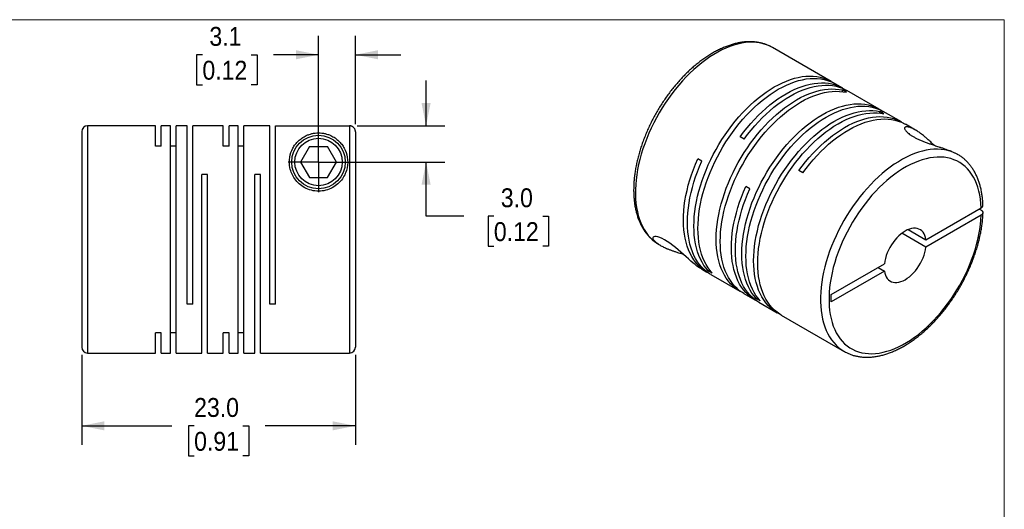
# Model space of a CAD drawing. Header units: millimetres. Extents: x 0 to 140, y 0 to 108.
# Tile 3 of 3: x 57 to 140, y 67 to 108. Entities that reach past the tile are written whole.
import ezdxf

# ---------------------------------------------------------------- set-up
doc = ezdxf.new("R2010")
doc.units = ezdxf.units.MM
doc.header["$LTSCALE"] = 0.5
doc.linetypes.add('SLD-Solid', pattern=[0])
doc.layers.add('SLD-0', color=7, linetype='SLD-Solid', lineweight=25)
doc.styles.add('SLDTEXTSTYLE0', font='GOTHIC.TTF', dxfattribs={"width": 0.913})
doc.dimstyles.new('SLDDIMSTYLE1', dxfattribs={"dimtxt": 1.5875, "dimasz": 1.905, "dimexe": 0, "dimexo": 0.0625, "dimgap": 0.396875, "dimtad": 0, "dimtih": 1, "dimtoh": 1, "dimdec": 1, "dimrnd": 1e-09, "dimzin": 12, "dimdsep": 46, "dimtxsty": 'SLDTEXTSTYLE0', "dimsah": 1, "dimcen": 0.09, "dimadec": 0, "dimazin": 3, "dimtfac": 1, "dimtdec": 1, "dimtmove": 0, "dimatfit": 0, "dimfxl": 0, "dimfrac": 2, "dimtolj": 1, "dimtzin": 12, "dimarcsym": 0})
doc.dimstyles.new('SLDDIMSTYLE2', dxfattribs={"dimtxt": 1.5875, "dimasz": 1.905, "dimexe": 0, "dimexo": 0.0625, "dimgap": 0.396875, "dimtad": 0, "dimtih": 1, "dimtoh": 1, "dimdec": 1, "dimrnd": 1e-09, "dimzin": 4, "dimdsep": 46, "dimtxsty": 'SLDTEXTSTYLE0', "dimsah": 1, "dimcen": 0.09, "dimadec": 0, "dimazin": 1, "dimtfac": 1, "dimtdec": 1, "dimtmove": 0, "dimatfit": 0, "dimfxl": 0, "dimfrac": 2, "dimtolj": 1, "dimtzin": 12, "dimarcsym": 0})
doc.dimstyles.new('SLDDIMSTYLE5', dxfattribs={"dimtxt": 1.5875, "dimasz": 1.905, "dimexe": 0, "dimexo": 0.0625, "dimgap": 0.396875, "dimtad": 0, "dimtih": 1, "dimtoh": 1, "dimdec": 1, "dimrnd": 1e-09, "dimzin": 4, "dimdsep": 46, "dimtxsty": 'SLDTEXTSTYLE0', "dimsah": 1, "dimcen": 0.09, "dimadec": 0, "dimazin": 1, "dimtfac": 1, "dimtdec": 1, "dimtofl": 0, "dimtmove": 0, "dimatfit": 3, "dimfxl": 0, "dimfrac": 2, "dimtolj": 1, "dimtzin": 12, "dimarcsym": 0})

# ---------------------------------------------------------------- blocks, each defined once
blk = doc.blocks.new('Block2')
at = {"color": 7, "linetype": 'SLD-Solid', "lineweight": 18}
for p, q in [((139.701, 107.951), (0.001, 107.951)), ((139.701, 0.001), (139.701, 107.951))]:
    blk.add_line(p, q, dxfattribs=at)
blk = doc.blocks.new('_D_6')
at = {"layer": 'SLD-0'}
for p, q in [((91.119, 99.038), (91.119, 102.848)), ((85.318, 99.038), (92.706, 99.038)), ((82.718, 95.995), (92.706, 95.995)), ((91.119, 91.446), (91.119, 95.995)), ((94.294, 91.446), (91.119, 91.446)), ((96.813, 91.434), (96.329, 91.434)), ((96.329, 91.434), (96.329, 88.914)), ((100.918, 91.434), (101.402, 91.434)), ((101.402, 91.434), (101.402, 88.914)), ((96.329, 88.914), (96.813, 88.914)), ((101.402, 88.914), (100.918, 88.914))]:
    blk.add_line(p, q, dxfattribs=at)
for points in [[(91.119, 99.038), (91.5, 100.943), (90.738, 100.943)], [(91.119, 95.995), (90.738, 94.09), (91.5, 94.09)]]:
    blk.add_solid(points, dxfattribs=at)
at = {"layer": 'SLD-0', "char_height": 1.5875, "attachment_point": 1, "style": 'SLDTEXTSTYLE0'}
for s, insert in [('3.0', (97.399, 93.784)), ('0.12', (96.813, 90.941))]:
    blk.add_mtext(s, dxfattribs=dict(at, insert=insert))
blk = doc.blocks.new('_D_7')
at = {"layer": 'SLD-0'}
for p, q in [((82.083, 96.63), (82.083, 106.592)), ((85.183, 99.172), (85.183, 106.592)), ((72.326, 104.993), (71.843, 104.993)), ((71.843, 104.993), (71.843, 102.472)), ((76.432, 104.993), (76.916, 104.993)), ((76.916, 104.993), (76.916, 102.472)), ((82.083, 105.005), (78.308, 105.005)), ((85.183, 105.005), (88.993, 105.005)), ((71.843, 102.472), (72.326, 102.472)), ((76.916, 102.472), (76.432, 102.472))]:
    blk.add_line(p, q, dxfattribs=at)
for points in [[(82.083, 105.005), (80.178, 105.386), (80.178, 104.624)], [(85.183, 105.005), (87.088, 104.624), (87.088, 105.386)]]:
    blk.add_solid(points, dxfattribs=at)
at = {"layer": 'SLD-0', "char_height": 1.5875, "attachment_point": 1, "style": 'SLDTEXTSTYLE0'}
for s, insert in [('3.1', (72.913, 107.343)), ('0.12', (72.326, 104.5))]:
    blk.add_mtext(s, dxfattribs=dict(at, insert=insert))
blk = doc.blocks.new('_D_8')
at = {"layer": 'SLD-0'}
for p, q in [((62.183, 79.81), (62.183, 72.243)), ((85.183, 79.81), (85.183, 72.243)), ((62.183, 73.831), (69.754, 73.831)), ((71.63, 73.818), (71.146, 73.818)), ((71.146, 73.818), (71.146, 71.298)), ((75.735, 73.818), (76.219, 73.818)), ((76.219, 73.818), (76.219, 71.298)), ((85.183, 73.831), (77.611, 73.831)), ((71.146, 71.298), (71.63, 71.298)), ((76.219, 71.298), (75.735, 71.298))]:
    blk.add_line(p, q, dxfattribs=at)
for points in [[(62.183, 73.831), (64.088, 73.45), (64.088, 74.212)], [(85.183, 73.831), (83.278, 74.212), (83.278, 73.45)]]:
    blk.add_solid(points, dxfattribs=at)
at = {"layer": 'SLD-0', "char_height": 1.5875, "attachment_point": 1, "style": 'SLDTEXTSTYLE0'}
for s, insert in [('23.0', (71.63, 76.169)), ('0.91', (71.63, 73.326))]:
    blk.add_mtext(s, dxfattribs=dict(at, insert=insert))
blk = doc.blocks.new('SW_CENTERMARKSYMBOL_3')
at = {"layer": 'SLD-0', "color": 0}
for q in [(0, 2.54), (-2.54, 0), (0, -2.54), (2.54, 0)]:
    blk.add_line((0, 0), q, dxfattribs=at)

msp = doc.modelspace()

# ---------------------------------------------------------------- linework, layer by layer
for p, q in [((125.149, 102.77), (120.235, 105.608)), ((126.139, 102.199), (125.488, 102.575)), ((126.441, 101.85), (126.102, 102.046)), ((126.102, 101.91), (126.102, 102.046)), ((129.179, 100.444), (126.478, 102.003)), ((129.588, 100.034), (129.249, 100.23)), ((129.249, 100.093), (129.249, 100.23)), ((131.053, 99.362), (129.519, 100.248)), ((62.183, 98.545), (62.183, 80.445)), ((68.383, 99.045), (62.683, 99.045)), ((62.683, 99.045), (62.683, 79.945)), ((68.383, 97.337), (68.383, 99.045)), ((69.633, 99.045), (68.863, 99.045)), ((68.863, 97.337), (68.863, 99.045)), ((69.633, 79.945), (69.633, 99.045)), ((71.033, 99.045), (70.113, 99.045)), ((70.113, 79.945), (70.113, 99.045)), ((71.033, 84.045), (71.033, 99.045)), ((74.083, 99.045), (71.513, 99.045)), ((71.513, 84.045), (71.513, 99.045)), ((74.083, 97.337), (74.083, 99.045)), ((75.333, 99.045), (74.563, 99.045)), ((74.563, 97.337), (74.563, 99.045)), ((75.333, 79.945), (75.333, 99.045)), ((77.983, 99.045), (75.813, 99.045)), ((75.813, 79.945), (75.813, 99.045)), ((77.983, 84.045), (77.983, 99.045)), ((78.463, 84.045), (78.463, 99.038)), ((78.463, 99.038), (84.683, 99.038)), ((84.683, 99.038), (84.683, 79.945)), ((85.183, 98.537), (85.183, 80.445)), ((132.231, 98.682), (131.393, 99.166)), ((117.85, 97.911), (117.511, 98.107)), ((68.863, 97.337), (68.383, 97.337)), ((70.113, 97.337), (69.633, 97.337)), ((74.563, 97.337), (74.083, 97.337)), ((75.813, 97.337), (75.333, 97.337)), ((81.332, 97.295), (80.582, 95.995)), ((81.332, 97.295), (82.833, 97.295)), ((83.584, 95.995), (82.833, 97.295)), ((80.582, 95.995), (81.332, 94.695)), ((82.833, 94.695), (83.584, 95.995)), ((114.285, 96.063), (113.945, 96.259)), ((135.791, 96.627), (135.675, 96.694)), ((135.791, 96.627), (135.771, 96.638)), ((122.764, 95.074), (122.425, 95.27)), ((72.763, 94.945), (72.283, 94.945)), ((72.283, 79.945), (72.283, 94.945)), ((72.763, 79.945), (72.763, 94.945)), ((77.213, 94.945), (76.733, 94.945)), ((76.733, 79.945), (76.733, 94.945)), ((77.213, 79.945), (77.213, 94.945)), ((81.332, 94.695), (82.833, 94.695)), ((118.315, 93.736), (117.976, 93.932)), ((133.118, 89.467), (137.764, 92.149)), ((137.764, 91.945), (137.587, 92.047)), ((137.764, 91.537), (133.118, 88.855)), ((131.635, 90.323), (133.118, 89.467)), ((133.118, 88.855), (131.104, 90.017)), ((110.676, 89.071), (110.685, 89.066)), ((110.685, 89.066), (110.802, 88.999)), ((114.247, 87.01), (114.716, 86.739)), ((114.829, 86.848), (114.947, 86.917)), ((125.147, 84.866), (129.622, 87.449)), ((129.092, 87.143), (129.622, 86.837)), ((115.168, 86.652), (114.829, 86.848)), ((115.055, 86.543), (117.474, 85.147)), ((129.622, 86.837), (125.147, 84.254)), ((117.813, 84.951), (118.746, 84.412)), ((118.86, 84.522), (118.978, 84.59)), ((119.199, 84.326), (118.86, 84.522)), ((125.147, 84.254), (125.147, 84.866)), ((71.513, 84.045), (71.033, 84.045)), ((78.463, 84.045), (77.983, 84.045)), ((119.086, 84.217), (120.62, 83.331)), ((120.96, 83.135), (126.242, 80.085)), ((68.863, 81.653), (68.383, 81.653)), ((68.383, 79.945), (68.383, 81.653)), ((68.863, 79.945), (68.863, 81.653)), ((70.113, 81.653), (69.633, 81.653)), ((74.563, 81.653), (74.083, 81.653)), ((74.083, 79.945), (74.083, 81.653)), ((74.563, 79.945), (74.563, 81.653)), ((75.813, 81.653), (75.333, 81.653)), ((62.683, 79.945), (68.383, 79.945)), ((68.863, 79.945), (69.633, 79.945)), ((70.113, 79.945), (72.283, 79.945)), ((72.763, 79.945), (74.083, 79.945)), ((74.563, 79.945), (75.333, 79.945)), ((75.813, 79.945), (76.733, 79.945)), ((77.213, 79.945), (84.683, 79.945)), ((126.242, 80.085), (126.261, 80.075))]:
    msp.add_line(p, q)
at = {"flags": 128}
for points in [[(120.235, 105.608), (120.218, 105.617), (119.97, 105.744), (119.711, 105.85), (119.441, 105.934), (119.161, 105.996), (118.872, 106.036), (118.574, 106.054), (118.267, 106.05), (117.954, 106.023), (117.635, 105.975), (117.31, 105.904), (116.98, 105.812), (116.646, 105.698), (116.309, 105.563), (115.97, 105.407), (115.63, 105.231), (115.29, 105.034), (114.949, 104.818), (114.611, 104.582), (114.274, 104.329), (113.94, 104.057), (113.61, 103.769), (113.285, 103.464), (112.966, 103.143), (112.652, 102.808), (112.346, 102.459), (112.048, 102.097), (111.759, 101.722), (111.479, 101.337), (111.209, 100.941), (110.949, 100.536), (110.702, 100.123), (110.466, 99.703), (110.243, 99.277), (110.034, 98.846), (109.838, 98.411), (109.656, 97.974), (109.49, 97.534), (109.338, 97.095), (109.202, 96.655), (109.082, 96.218), (108.978, 95.784), (108.891, 95.353), (108.821, 94.927), (108.767, 94.508), (108.73, 94.096), (108.711, 93.692), (108.708, 93.297), (108.723, 92.913), (108.755, 92.54), (108.804, 92.179), (108.87, 91.831), (108.952, 91.497), (109.052, 91.178), (109.167, 90.875), (109.299, 90.588), (109.446, 90.318), (109.609, 90.066), (109.786, 89.833), (109.978, 89.619), (110.184, 89.424), (110.403, 89.25), (110.635, 89.096), (110.676, 89.071)], [(114.829, 86.848), (114.641, 87.07), (114.468, 87.31), (114.31, 87.569), (114.167, 87.846), (114.04, 88.14), (113.93, 88.45), (113.836, 88.775), (113.759, 89.115), (113.699, 89.47), (113.656, 89.837), (113.63, 90.215), (113.621, 90.605), (113.63, 91.005), (113.656, 91.414), (113.7, 91.831), (113.76, 92.255), (113.838, 92.684), (113.932, 93.118), (114.043, 93.556), (114.17, 93.996), (114.313, 94.437), (114.471, 94.879), (114.645, 95.319), (114.833, 95.758), (115.036, 96.193), (115.252, 96.624), (115.481, 97.049), (115.723, 97.468), (115.977, 97.879), (116.242, 98.282), (116.518, 98.675), (116.803, 99.057), (117.098, 99.427), (117.401, 99.785), (117.712, 100.129), (118.03, 100.459), (118.353, 100.774), (118.682, 101.072), (119.015, 101.354), (119.352, 101.618), (119.691, 101.863), (120.032, 102.09), (120.374, 102.298), (120.716, 102.485), (121.057, 102.652), (121.397, 102.798), (121.733, 102.923), (122.066, 103.026), (122.395, 103.107), (122.719, 103.166), (123.037, 103.203), (123.347, 103.218), (123.651, 103.21), (123.945, 103.18), (124.231, 103.127), (124.507, 103.053), (124.772, 102.956), (125.026, 102.838), (125.268, 102.699), (125.316, 102.667)], [(115.168, 86.652), (114.98, 86.874), (114.807, 87.114), (114.649, 87.373), (114.506, 87.65), (114.38, 87.944), (114.269, 88.254), (114.175, 88.579), (114.098, 88.92), (114.038, 89.274), (113.995, 89.641), (113.969, 90.02), (113.961, 90.409), (113.97, 90.809), (113.996, 91.218), (114.039, 91.635), (114.1, 92.059), (114.177, 92.488), (114.271, 92.922), (114.382, 93.36), (114.509, 93.8), (114.652, 94.241), (114.811, 94.683), (114.984, 95.123), (115.172, 95.562), (115.375, 95.997), (115.591, 96.428), (115.821, 96.853), (116.062, 97.272), (116.316, 97.683), (116.581, 98.086), (116.857, 98.479), (117.143, 98.861), (117.438, 99.231), (117.741, 99.589), (118.052, 99.933), (118.369, 100.263), (118.693, 100.578), (119.022, 100.876), (119.355, 101.158), (119.691, 101.422), (120.031, 101.668), (120.372, 101.894), (120.714, 102.102), (121.056, 102.289), (121.397, 102.456), (121.736, 102.602), (122.073, 102.727), (122.406, 102.83), (122.735, 102.911), (123.058, 102.97), (123.376, 103.007), (123.687, 103.022), (123.99, 103.014), (124.285, 102.984), (124.57, 102.931), (124.846, 102.857), (125.111, 102.76), (125.365, 102.642), (125.488, 102.575)], [(117.511, 98.107), (117.796, 98.489), (118.091, 98.859), (118.394, 99.217), (118.705, 99.561), (119.023, 99.891), (119.347, 100.205), (119.676, 100.504), (120.009, 100.785), (120.345, 101.049), (120.685, 101.294), (121.026, 101.521), (121.368, 101.728), (121.71, 101.915), (122.051, 102.082), (122.39, 102.228), (122.727, 102.352), (123.06, 102.455), (123.389, 102.536), (123.712, 102.595), (124.03, 102.632), (124.34, 102.646), (124.644, 102.638), (124.938, 102.608), (125.224, 102.555), (125.499, 102.48), (125.764, 102.384), (126.018, 102.265), (126.26, 102.126), (126.306, 102.096)], [(117.646, 85.054), (117.594, 85.081), (117.353, 85.221), (117.123, 85.381), (116.907, 85.563), (116.705, 85.764), (116.517, 85.986), (116.343, 86.226), (116.185, 86.485), (116.042, 86.761), (115.915, 87.055), (115.805, 87.365), (115.711, 87.69), (115.633, 88.03), (115.573, 88.384), (115.53, 88.751), (115.504, 89.13), (115.495, 89.52), (115.504, 89.919), (115.53, 90.328), (115.573, 90.745), (115.633, 91.169), (115.711, 91.598), (115.805, 92.032), (115.915, 92.47), (116.042, 92.91), (116.185, 93.351), (116.343, 93.792), (116.517, 94.233), (116.705, 94.671), (116.907, 95.107), (117.123, 95.537), (117.353, 95.963), (117.594, 96.382), (117.848, 96.793), (118.113, 97.196), (118.389, 97.589), (118.674, 97.971), (118.969, 98.342), (119.272, 98.7), (119.583, 99.044), (119.9, 99.374), (120.224, 99.689), (120.553, 99.987), (120.886, 100.269), (121.222, 100.533), (121.562, 100.779), (121.903, 101.006), (122.245, 101.214), (122.587, 101.402), (122.928, 101.569), (123.267, 101.715), (123.604, 101.84), (123.937, 101.943), (124.266, 102.024), (124.589, 102.084), (124.907, 102.121), (125.218, 102.136), (125.521, 102.128), (125.816, 102.098), (126.102, 102.046)], [(117.813, 84.951), (117.692, 85.025), (117.463, 85.186), (117.247, 85.367), (117.044, 85.569), (116.856, 85.79), (116.683, 86.03), (116.524, 86.289), (116.382, 86.565), (116.255, 86.859), (116.144, 87.169), (116.05, 87.494), (115.973, 87.834), (115.913, 88.188), (115.869, 88.555), (115.843, 88.934), (115.835, 89.324), (115.843, 89.724), (115.869, 90.132), (115.913, 90.549), (115.973, 90.973), (116.05, 91.402), (116.144, 91.836), (116.255, 92.274), (116.382, 92.714), (116.524, 93.155), (116.683, 93.596), (116.856, 94.037), (117.044, 94.475), (117.247, 94.911), (117.463, 95.342), (117.692, 95.767), (117.934, 96.186), (118.187, 96.597), (118.452, 97), (118.728, 97.393), (119.014, 97.775), (119.308, 98.146), (119.611, 98.504), (119.922, 98.848), (120.24, 99.178), (120.563, 99.493), (120.892, 99.791), (121.225, 100.073), (121.562, 100.337), (121.901, 100.583), (122.242, 100.81), (122.584, 101.018), (122.926, 101.206), (123.267, 101.373), (123.606, 101.519), (123.943, 101.644), (124.276, 101.747), (124.605, 101.829), (124.929, 101.888), (125.247, 101.925), (125.557, 101.94), (125.861, 101.932), (126.156, 101.902), (126.441, 101.85)], [(117.85, 97.911), (118.136, 98.293), (118.431, 98.663), (118.734, 99.021), (119.045, 99.365), (119.362, 99.695), (119.686, 100.009), (120.015, 100.308), (120.348, 100.589), (120.685, 100.853), (121.024, 101.098), (121.365, 101.325), (121.707, 101.532), (122.049, 101.719), (122.39, 101.886), (122.729, 102.032), (123.066, 102.156), (123.399, 102.259), (123.728, 102.34), (124.052, 102.399), (124.369, 102.436), (124.68, 102.45), (124.983, 102.442), (125.278, 102.412), (125.563, 102.359), (125.839, 102.284), (126.104, 102.188), (126.357, 102.069), (126.478, 102.003)], [(118.86, 84.522), (118.672, 84.743), (118.498, 84.983), (118.34, 85.242), (118.198, 85.519), (118.071, 85.813), (117.96, 86.123), (117.867, 86.448), (117.789, 86.789), (117.729, 87.143), (117.686, 87.51), (117.66, 87.889), (117.652, 88.279), (117.661, 88.679), (117.687, 89.087), (117.73, 89.504), (117.791, 89.928), (117.868, 90.357), (117.962, 90.791), (118.073, 91.229), (118.2, 91.669), (118.343, 92.11), (118.502, 92.552), (118.675, 92.992), (118.864, 93.431), (119.066, 93.866), (119.282, 94.297), (119.512, 94.722), (119.754, 95.141), (120.007, 95.552), (120.273, 95.955), (120.548, 96.348), (120.834, 96.73), (121.129, 97.1), (121.432, 97.458), (121.743, 97.803), (122.06, 98.132), (122.384, 98.447), (122.713, 98.745), (123.046, 99.027), (123.383, 99.291), (123.722, 99.537), (124.063, 99.764), (124.405, 99.971), (124.747, 100.158), (125.088, 100.325), (125.427, 100.471), (125.764, 100.596), (126.097, 100.699), (126.426, 100.78), (126.749, 100.839), (127.067, 100.876), (127.378, 100.891), (127.681, 100.883), (127.976, 100.853), (128.261, 100.8), (128.537, 100.726), (128.802, 100.629), (129.056, 100.511), (129.298, 100.372), (129.346, 100.341)], [(119.199, 84.326), (119.011, 84.547), (118.838, 84.788), (118.68, 85.046), (118.537, 85.323), (118.41, 85.617), (118.3, 85.927), (118.206, 86.252), (118.129, 86.593), (118.069, 86.947), (118.026, 87.314), (118, 87.693), (117.991, 88.083), (118, 88.483), (118.026, 88.892), (118.07, 89.308), (118.13, 89.732), (118.208, 90.161), (118.302, 90.595), (118.413, 91.033), (118.54, 91.473), (118.683, 91.914), (118.841, 92.356), (119.015, 92.796), (119.203, 93.235), (119.405, 93.67), (119.622, 94.101), (119.851, 94.526), (120.093, 94.945), (120.347, 95.356), (120.612, 95.759), (120.888, 96.152), (121.173, 96.534), (121.468, 96.904), (121.771, 97.262), (122.082, 97.607), (122.4, 97.936), (122.723, 98.251), (123.052, 98.549), (123.385, 98.831), (123.722, 99.095), (124.061, 99.341), (124.402, 99.568), (124.744, 99.775), (125.086, 99.962), (125.427, 100.129), (125.766, 100.275), (126.103, 100.4), (126.436, 100.503), (126.765, 100.584), (127.089, 100.643), (127.406, 100.68), (127.717, 100.695), (128.02, 100.687), (128.315, 100.657), (128.601, 100.605), (128.877, 100.53), (129.142, 100.434), (129.396, 100.315), (129.519, 100.248)], [(120.793, 83.238), (120.741, 83.264), (120.499, 83.404), (120.27, 83.565), (120.054, 83.746), (119.852, 83.948), (119.663, 84.169), (119.49, 84.409), (119.332, 84.668), (119.189, 84.945), (119.062, 85.238), (118.951, 85.548), (118.857, 85.874), (118.78, 86.214), (118.72, 86.568), (118.677, 86.934), (118.651, 87.313), (118.642, 87.703), (118.651, 88.103), (118.677, 88.512), (118.72, 88.928), (118.78, 89.352), (118.857, 89.781), (118.951, 90.215), (119.062, 90.653), (119.189, 91.093), (119.332, 91.534), (119.49, 91.976), (119.663, 92.416), (119.852, 92.855), (120.054, 93.29), (120.27, 93.721), (120.499, 94.146), (120.741, 94.565), (120.995, 94.977), (121.26, 95.379), (121.535, 95.772), (121.821, 96.155), (122.116, 96.525), (122.419, 96.883), (122.729, 97.228), (123.047, 97.558), (123.371, 97.872), (123.699, 98.171), (124.032, 98.453), (124.369, 98.717), (124.708, 98.963), (125.049, 99.19), (125.391, 99.397), (125.733, 99.585), (126.074, 99.752), (126.414, 99.898), (126.75, 100.023), (127.083, 100.127), (127.412, 100.208), (127.736, 100.267), (128.054, 100.304), (128.365, 100.319), (128.668, 100.312), (128.963, 100.282), (129.249, 100.23)], [(120.96, 83.135), (120.839, 83.208), (120.609, 83.369), (120.393, 83.55), (120.191, 83.752), (120.003, 83.973), (119.829, 84.213), (119.671, 84.472), (119.528, 84.749), (119.401, 85.042), (119.291, 85.352), (119.197, 85.678), (119.119, 86.018), (119.059, 86.372), (119.016, 86.739), (118.99, 87.117), (118.981, 87.507), (118.99, 87.907), (119.016, 88.316), (119.059, 88.733), (119.119, 89.156), (119.197, 89.585), (119.291, 90.02), (119.401, 90.457), (119.528, 90.897), (119.671, 91.338), (119.829, 91.78), (120.003, 92.22), (120.191, 92.659), (120.393, 93.094), (120.609, 93.525), (120.839, 93.95), (121.08, 94.369), (121.334, 94.781), (121.599, 95.183), (121.875, 95.576), (122.16, 95.959), (122.455, 96.329), (122.758, 96.687), (123.069, 97.032), (123.386, 97.362), (123.71, 97.676), (124.039, 97.975), (124.372, 98.257), (124.709, 98.521), (125.048, 98.767), (125.389, 98.994), (125.731, 99.201), (126.073, 99.389), (126.414, 99.556), (126.753, 99.702), (127.09, 99.827), (127.423, 99.931), (127.752, 100.012), (128.075, 100.071), (128.393, 100.109), (128.704, 100.123), (129.007, 100.116), (129.302, 100.086), (129.588, 100.034)], [(122.425, 95.27), (122.711, 95.652), (123.006, 96.022), (123.309, 96.38), (123.62, 96.724), (123.937, 97.054), (124.261, 97.368), (124.59, 97.667), (124.923, 97.948), (125.26, 98.212), (125.599, 98.457), (125.94, 98.684), (126.282, 98.891), (126.624, 99.078), (126.965, 99.245), (127.304, 99.391), (127.641, 99.515), (127.974, 99.618), (128.303, 99.699), (128.627, 99.758), (128.944, 99.795), (129.255, 99.809), (129.558, 99.801), (129.853, 99.771), (130.138, 99.718), (130.414, 99.643), (130.679, 99.547), (130.932, 99.428), (131.174, 99.289), (131.22, 99.259)], [(122.764, 95.074), (123.052, 95.458), (123.348, 95.83), (123.653, 96.19), (123.966, 96.535), (124.285, 96.867), (124.611, 97.182), (124.942, 97.481), (125.277, 97.764), (125.616, 98.028), (125.957, 98.274), (126.3, 98.501), (126.644, 98.708), (126.987, 98.895), (127.33, 99.061), (127.671, 99.206), (128.009, 99.329), (128.344, 99.43), (128.674, 99.51), (128.998, 99.567), (129.317, 99.601), (129.629, 99.613), (129.932, 99.603), (130.228, 99.57), (130.513, 99.514), (130.789, 99.436), (131.054, 99.336), (131.308, 99.213), (131.393, 99.166)], [(135.771, 96.638), (135.741, 96.655), (135.491, 96.779), (135.231, 96.882), (134.959, 96.963), (134.678, 97.022), (134.387, 97.059), (134.088, 97.074), (133.781, 97.067), (133.466, 97.037), (133.146, 96.986), (132.82, 96.912), (132.49, 96.817), (132.156, 96.7), (131.819, 96.562), (131.479, 96.403), (131.139, 96.224), (130.799, 96.024), (130.458, 95.806), (130.12, 95.568), (129.784, 95.312), (129.45, 95.038), (129.121, 94.747), (128.797, 94.44), (128.478, 94.117), (128.166, 93.78), (127.861, 93.429), (127.564, 93.065), (127.275, 92.689), (126.997, 92.302), (126.728, 91.905), (126.471, 91.499), (126.225, 91.085), (125.991, 90.664), (125.77, 90.237), (125.562, 89.805), (125.368, 89.37), (125.189, 88.932), (125.024, 88.493), (124.875, 88.053), (124.741, 87.614), (124.623, 87.177), (124.522, 86.743), (124.437, 86.313), (124.368, 85.888), (124.317, 85.47), (124.283, 85.059), (124.266, 84.656), (124.266, 84.262), (124.283, 83.88), (124.317, 83.508), (124.368, 83.149), (124.437, 82.803), (124.522, 82.471), (124.623, 82.154), (124.741, 81.853), (124.875, 81.569), (125.024, 81.301), (125.189, 81.052), (125.368, 80.821), (125.562, 80.61), (125.77, 80.418), (125.991, 80.246), (126.225, 80.095), (126.242, 80.085)], [(114.889, 86.646), (114.876, 86.653), (114.631, 86.79), (114.399, 86.948), (114.18, 87.128), (113.974, 87.327), (113.783, 87.547), (113.607, 87.786), (113.446, 88.044), (113.3, 88.32), (113.171, 88.613), (113.058, 88.923), (112.962, 89.248), (112.882, 89.589), (112.82, 89.944), (112.775, 90.311), (112.748, 90.691), (112.738, 91.082), (112.745, 91.484), (112.77, 91.894), (112.812, 92.312), (112.872, 92.738), (112.949, 93.169), (113.043, 93.606), (113.153, 94.045), (113.28, 94.488), (113.423, 94.931), (113.582, 95.375), (113.756, 95.818), (113.945, 96.259)], [(115.055, 86.543), (114.937, 86.615), (114.707, 86.776), (114.491, 86.957), (114.289, 87.158), (114.1, 87.379), (113.927, 87.619), (113.768, 87.878), (113.625, 88.154), (113.498, 88.448), (113.388, 88.757), (113.293, 89.083), (113.216, 89.423), (113.155, 89.776), (113.112, 90.143), (113.086, 90.522), (113.077, 90.912), (113.085, 91.311), (113.111, 91.72), (113.154, 92.137), (113.214, 92.56), (113.292, 92.99), (113.385, 93.424), (113.496, 93.861), (113.623, 94.301), (113.765, 94.742), (113.923, 95.184), (114.097, 95.624), (114.285, 96.063)], [(137.764, 92.149), (137.741, 92.521), (137.701, 92.88), (137.644, 93.226), (137.57, 93.559), (137.48, 93.877), (137.372, 94.179), (137.249, 94.465), (137.109, 94.734), (136.954, 94.986), (136.783, 95.218), (136.598, 95.431), (136.399, 95.625), (136.186, 95.798), (135.96, 95.951), (135.722, 96.082), (135.471, 96.192), (135.21, 96.28), (134.938, 96.346), (134.657, 96.39), (134.366, 96.411), (134.068, 96.41), (133.762, 96.387), (133.449, 96.341), (133.131, 96.273), (132.809, 96.183), (132.482, 96.071), (132.152, 95.938), (131.82, 95.784), (131.487, 95.608), (131.154, 95.413), (130.821, 95.198), (130.49, 94.964), (130.161, 94.711), (129.835, 94.44), (129.514, 94.153), (129.197, 93.849), (128.887, 93.529), (128.583, 93.196), (128.287, 92.848), (127.999, 92.488), (127.72, 92.115), (127.451, 91.732), (127.193, 91.34), (126.946, 90.939), (126.712, 90.53), (126.489, 90.114), (126.28, 89.694), (126.085, 89.269), (125.905, 88.841), (125.739, 88.412), (125.588, 87.981), (125.453, 87.551), (125.334, 87.123), (125.231, 86.697), (125.146, 86.276), (125.077, 85.859), (125.025, 85.449), (124.99, 85.046), (124.973, 84.652), (124.973, 84.267), (124.99, 83.892), (125.025, 83.529), (125.077, 83.179), (125.146, 82.842), (125.231, 82.52), (125.334, 82.213), (125.453, 81.922), (125.588, 81.648), (125.739, 81.391), (125.905, 81.153), (126.085, 80.934), (126.28, 80.734), (126.489, 80.555), (126.712, 80.396), (126.946, 80.259), (127.193, 80.142), (127.451, 80.048), (127.72, 79.975), (127.999, 79.925), (128.287, 79.897), (128.583, 79.891), (128.887, 79.908), (129.197, 79.947), (129.514, 80.009), (129.835, 80.092), (130.161, 80.198), (130.49, 80.325), (130.821, 80.473), (131.154, 80.642), (131.487, 80.831), (131.82, 81.041), (132.152, 81.27), (132.482, 81.517), (132.809, 81.782), (133.131, 82.065), (133.449, 82.364), (133.762, 82.679), (134.068, 83.009), (134.366, 83.352), (134.657, 83.709), (134.938, 84.078), (135.21, 84.458), (135.471, 84.847), (135.722, 85.246), (135.96, 85.653), (136.186, 86.067), (136.399, 86.486), (136.598, 86.909), (136.783, 87.336), (136.954, 87.766), (137.109, 88.196), (137.249, 88.626), (137.372, 89.055), (137.48, 89.482), (137.57, 89.904), (137.644, 90.323), (137.701, 90.735), (137.741, 91.14), (137.764, 91.537)], [(118.919, 84.32), (118.87, 84.345), (118.628, 84.484), (118.398, 84.645), (118.182, 84.826), (117.98, 85.028), (117.791, 85.249), (117.618, 85.489), (117.459, 85.747), (117.316, 86.023), (117.189, 86.317), (117.079, 86.627), (116.984, 86.952), (116.907, 87.292), (116.846, 87.646), (116.803, 88.012), (116.777, 88.391), (116.768, 88.781), (116.777, 89.181), (116.802, 89.589), (116.845, 90.006), (116.906, 90.429), (116.983, 90.859), (117.077, 91.293), (117.187, 91.73), (117.314, 92.17), (117.456, 92.612), (117.614, 93.053), (117.788, 93.494), (117.976, 93.932)], [(119.086, 84.217), (118.967, 84.288), (118.738, 84.449), (118.522, 84.63), (118.319, 84.832), (118.131, 85.053), (117.957, 85.293), (117.799, 85.551), (117.656, 85.828), (117.529, 86.121), (117.418, 86.431), (117.324, 86.756), (117.246, 87.096), (117.186, 87.45), (117.142, 87.816), (117.116, 88.195), (117.107, 88.585), (117.116, 88.985), (117.142, 89.393), (117.185, 89.81), (117.245, 90.234), (117.322, 90.663), (117.416, 91.097), (117.526, 91.534), (117.653, 91.974), (117.796, 92.416), (117.954, 92.857), (118.127, 93.298), (118.315, 93.736)], [(133.118, 89.467), (133.082, 89.649), (133.028, 89.816), (132.958, 89.966), (132.871, 90.097), (132.769, 90.208), (132.652, 90.298), (132.522, 90.365), (132.381, 90.41), (132.229, 90.432), (132.068, 90.431), (131.9, 90.405), (131.726, 90.357), (131.549, 90.286), (131.37, 90.193), (131.191, 90.08), (131.014, 89.946), (130.84, 89.794), (130.672, 89.625), (130.511, 89.441), (130.359, 89.243), (130.217, 89.035), (130.088, 88.817), (129.971, 88.593), (129.869, 88.364), (129.782, 88.132), (129.711, 87.901), (129.658, 87.673), (129.622, 87.449)], [(114.247, 87.01), (114.149, 87.069), (114.042, 87.14), (113.881, 87.256), (113.715, 87.385), (113.544, 87.526), (113.369, 87.676), (113.17, 87.852), (112.964, 88.037), (112.751, 88.227), (112.534, 88.42), (112.305, 88.617), (112.073, 88.81), (111.838, 88.994), (111.604, 89.166), (111.375, 89.32), (111.157, 89.453), (110.951, 89.562), (110.762, 89.645), (110.593, 89.703), (110.449, 89.734), (110.333, 89.74), (110.246, 89.723), (110.192, 89.687), (110.167, 89.634), (110.168, 89.59), (110.182, 89.54), (110.211, 89.485), (110.298, 89.373), (110.434, 89.248), (110.619, 89.112), (110.619, 89.112)], [(129.622, 86.837), (129.658, 86.655), (129.711, 86.488), (129.782, 86.338), (129.869, 86.208), (129.971, 86.097), (130.088, 86.007), (130.217, 85.939), (130.359, 85.894), (130.511, 85.872), (130.672, 85.874), (130.84, 85.899), (131.014, 85.947), (131.191, 86.018), (131.37, 86.111), (131.549, 86.225), (131.726, 86.358), (131.9, 86.51), (132.068, 86.679), (132.229, 86.864), (132.381, 87.061), (132.522, 87.27), (132.652, 87.487), (132.769, 87.712), (132.871, 87.941), (132.958, 88.172), (133.028, 88.403), (133.082, 88.631), (133.118, 88.855)]]:
    msp.add_lwpolyline(points, dxfattribs=at)
for radius in [2.25, 1.99]:
    msp.add_circle((82.083, 95.995), radius)
for centre, start, end in [((62.683, 98.545), 90, 180), ((62.683, 80.445), 180, 270), ((84.683, 80.445), 270, 0)]:
    msp.add_arc(centre, 0.5, start, end)
for points, knots in [([(120.237, 105.606), (120.16, 105.648), (120.002, 105.736), (119.75, 105.843), (119.486, 105.935), (119.212, 106.007), (118.93, 106.059), (118.639, 106.09), (118.342, 106.102), (118.037, 106.093), (117.726, 106.064), (117.41, 106.014), (117.089, 105.943), (116.765, 105.853), (116.437, 105.742), (116.107, 105.612), (115.776, 105.462), (115.445, 105.293), (115.114, 105.106), (114.784, 104.901), (114.456, 104.679), (114.131, 104.439), (113.809, 104.184), (113.491, 103.913), (113.178, 103.627), (112.871, 103.327), (112.569, 103.013), (112.274, 102.687), (111.986, 102.348), (111.707, 101.999), (111.436, 101.638), (111.173, 101.269), (110.921, 100.89), (110.679, 100.503), (110.448, 100.109), (110.228, 99.709), (110.019, 99.304), (109.823, 98.894), (109.64, 98.481), (109.47, 98.065), (109.313, 97.647), (109.17, 97.229), (109.041, 96.81), (108.927, 96.393), (108.828, 95.977), (108.744, 95.565), (108.675, 95.156), (108.622, 94.752), (108.585, 94.353), (108.563, 93.96), (108.558, 93.575), (108.569, 93.198), (108.596, 92.83), (108.64, 92.472), (108.7, 92.125), (108.776, 91.789), (108.868, 91.466), (108.977, 91.157), (109.101, 90.862), (109.24, 90.583), (109.395, 90.32), (109.564, 90.073), (109.746, 89.844), (109.942, 89.633), (110.15, 89.44), (110.371, 89.267), (110.547, 89.145), (110.652, 89.087), (110.676, 89.074)], [0, 0, 0, 0, 0.014002, 0.028723, 0.043459, 0.058234, 0.07307, 0.087981, 0.102978, 0.118064, 0.133238, 0.148492, 0.163817, 0.179201, 0.194631, 0.210096, 0.225585, 0.241088, 0.256598, 0.272109, 0.287616, 0.303116, 0.318609, 0.334093, 0.349567, 0.365032, 0.380489, 0.395937, 0.411379, 0.426814, 0.442243, 0.457669, 0.473091, 0.488511, 0.50393, 0.519349, 0.534769, 0.550191, 0.565616, 0.581045, 0.59648, 0.611921, 0.62737, 0.642827, 0.658294, 0.673771, 0.689259, 0.704758, 0.720269, 0.735791, 0.751322, 0.766861, 0.782405, 0.797947, 0.813481, 0.828999, 0.844489, 0.859941, 0.87534, 0.890673, 0.905929, 0.921096, 0.93617, 0.951151, 0.966045, 0.980864, 0.995628, 1, 1, 1, 1]), ([(82.083, 93.545), (82.286, 93.545), (82.692, 93.596), (83.254, 93.816), (83.733, 94.154), (84.101, 94.571), (84.356, 95.034), (84.547, 95.663), (84.544, 96.42), (84.317, 97.056), (84.039, 97.487), (83.782, 97.774), (83.48, 98.021), (83.172, 98.199), (82.889, 98.313), (82.644, 98.384), (82.377, 98.433), (82.079, 98.451), (81.78, 98.432), (81.515, 98.383), (81.271, 98.311), (80.989, 98.196), (80.684, 98.019), (80.38, 97.77), (80.124, 97.483), (79.845, 97.05), (79.62, 96.414), (79.619, 95.658), (79.812, 95.03), (80.068, 94.568), (80.435, 94.152), (80.913, 93.816), (81.474, 93.596), (81.879, 93.545), (82.083, 93.545)], [0, 0, 0, 0, 0.03143, 0.0626279, 0.0938151, 0.125377, 0.1558577, 0.1880198, 0.250375, 0.3126981, 0.3438249, 0.3748475, 0.4061014, 0.4373974, 0.4543756, 0.4688431, 0.4854226, 0.5002242, 0.5149926, 0.5315759, 0.5460123, 0.5629501, 0.5942751, 0.6253869, 0.656629, 0.6878354, 0.7500436, 0.8123338, 0.8444579, 0.8749148, 0.9063256, 0.9373734, 0.9685694, 1, 1, 1, 1]), ([(85.183, 98.537), (85.182, 98.561), (85.18, 98.609), (85.164, 98.677), (85.141, 98.741), (85.11, 98.8), (85.073, 98.853), (85.03, 98.899), (84.984, 98.938), (84.936, 98.97), (84.885, 98.996), (84.834, 99.015), (84.783, 99.028), (84.732, 99.036), (84.699, 99.037), (84.683, 99.038)], [0, 0, 0, 0, 0.0916056, 0.1807638, 0.2674746, 0.3517377, 0.4335532, 0.5129211, 0.5898417, 0.6643153, 0.7363423, 0.8059235, 0.8730595, 0.9377513, 1, 1, 1, 1]), ([(133.811, 97.401), (133.793, 97.419), (133.74, 97.471), (133.643, 97.566), (133.516, 97.686), (133.383, 97.808), (133.261, 97.917), (133.157, 98.007), (133.038, 98.108), (132.902, 98.219), (132.747, 98.338), (132.603, 98.443), (132.47, 98.534), (132.324, 98.628), (132.167, 98.72), (132.004, 98.804), (131.858, 98.868), (131.707, 98.921), (131.56, 98.953), (131.434, 98.952), (131.357, 98.918), (131.323, 98.863), (131.323, 98.794), (131.356, 98.708), (131.423, 98.609), (131.526, 98.499), (131.664, 98.381), (131.833, 98.258), (131.972, 98.175), (132.042, 98.133)], [0, 0, 0, 0, 0.012016, 0.034184, 0.06317, 0.094744, 0.121189, 0.144168, 0.163679, 0.200729, 0.235914, 0.26924, 0.300711, 0.330336, 0.374773, 0.417408, 0.458282, 0.497441, 0.555276, 0.611015, 0.664897, 0.707151, 0.749019, 0.790649, 0.832191, 0.873977, 0.915776, 0.957735, 1, 1, 1, 1]), ([(132.042, 98.133), (132.116, 98.091), (132.266, 98.008), (132.518, 97.888), (132.785, 97.772), (133.064, 97.662), (133.349, 97.558), (133.603, 97.47), (133.823, 97.397), (134.01, 97.335), (134.218, 97.268), (134.445, 97.193), (134.687, 97.112), (134.917, 97.031), (135.111, 96.957), (135.274, 96.891), (135.41, 96.831), (135.538, 96.769), (135.627, 96.723), (135.668, 96.697), (135.675, 96.693)], [0, 0, 0, 0, 0.065913, 0.13135, 0.19654, 0.261715, 0.326789, 0.392011, 0.435706, 0.47964, 0.523882, 0.586716, 0.651137, 0.717309, 0.785383, 0.834064, 0.884459, 0.936605, 0.990536, 1, 1, 1, 1]), ([(137.909, 92.359), (137.905, 92.454), (137.897, 92.673), (137.864, 93.006), (137.815, 93.361), (137.748, 93.703), (137.665, 94.034), (137.567, 94.351), (137.452, 94.655), (137.322, 94.944), (137.176, 95.217), (137.016, 95.474), (136.842, 95.713), (136.654, 95.935), (136.453, 96.139), (136.24, 96.325), (136.014, 96.489), (135.857, 96.594), (135.771, 96.638), (135.769, 96.639)], [0, 0, 0, 0, 0.0487033, 0.1132898, 0.1778599, 0.2423829, 0.3068207, 0.371127, 0.4352495, 0.4991324, 0.5627205, 0.6259662, 0.688835, 0.751313, 0.8134106, 0.8751651, 0.936639, 0.9979162, 1, 1, 1, 1]), ([(137.764, 92.149), (137.789, 92.166), (137.839, 92.199), (137.885, 92.258), (137.909, 92.312), (137.908, 92.346), (137.908, 92.359)], [0, 0, 0, 0, 0.288525, 0.5644508, 0.827772, 1, 1, 1, 1]), ([(137.764, 91.945), (137.78, 91.935), (137.813, 91.914), (137.853, 91.877), (137.885, 91.835), (137.906, 91.788), (137.913, 91.738), (137.904, 91.685), (137.877, 91.633), (137.832, 91.581), (137.787, 91.552), (137.764, 91.537)], [0, 0, 0, 0, 0.090721, 0.186537, 0.287451, 0.393462, 0.504573, 0.620783, 0.742091, 0.868497, 1, 1, 1, 1]), ([(126.264, 80.075), (126.319, 80.044), (126.455, 79.967), (126.683, 79.867), (126.946, 79.771), (127.219, 79.697), (127.499, 79.642), (127.788, 79.607), (128.085, 79.592), (128.388, 79.597), (128.698, 79.623), (129.013, 79.67), (129.334, 79.737), (129.658, 79.824), (129.985, 79.931), (130.314, 80.058), (130.645, 80.205), (130.977, 80.37), (131.308, 80.555), (131.638, 80.757), (131.966, 80.976), (132.292, 81.213), (132.614, 81.466), (132.933, 81.734), (133.247, 82.018), (133.555, 82.316), (133.858, 82.627), (134.154, 82.951), (134.443, 83.288), (134.724, 83.636), (134.997, 83.994), (135.26, 84.363), (135.514, 84.74), (135.758, 85.125), (135.991, 85.518), (136.213, 85.917), (136.423, 86.322), (136.621, 86.731), (136.807, 87.144), (136.979, 87.559), (137.138, 87.977), (137.284, 88.395), (137.414, 88.814), (137.531, 89.231), (137.633, 89.647), (137.719, 90.06), (137.79, 90.47), (137.847, 90.875), (137.885, 91.274), (137.906, 91.561), (137.909, 91.712), (137.909, 91.735)], [0, 0, 0, 0, 0.013802, 0.033843, 0.053899, 0.074005, 0.094187, 0.11447, 0.134868, 0.155386, 0.176025, 0.196775, 0.217625, 0.238557, 0.259556, 0.280603, 0.301686, 0.32279, 0.343905, 0.365023, 0.386136, 0.407241, 0.428335, 0.449417, 0.470487, 0.491544, 0.512589, 0.533623, 0.554647, 0.575662, 0.59667, 0.617672, 0.638669, 0.659662, 0.680655, 0.701647, 0.72264, 0.743636, 0.764635, 0.78564, 0.806653, 0.827673, 0.848704, 0.869746, 0.890801, 0.91187, 0.932954, 0.954053, 0.975167, 0.996297, 1, 1, 1, 1]), ([(110.619, 89.112), (110.655, 89.088), (110.73, 89.04), (110.857, 88.966), (111, 88.891), (111.159, 88.813), (111.304, 88.747), (111.432, 88.693), (111.538, 88.65), (111.652, 88.606), (111.762, 88.565), (111.872, 88.526), (111.982, 88.488), (112.11, 88.446), (112.261, 88.398), (112.42, 88.35), (112.571, 88.307), (112.662, 88.282), (112.702, 88.271)], [0, 0, 0, 0, 0.075032, 0.153442, 0.235263, 0.320526, 0.409256, 0.457087, 0.507291, 0.559871, 0.614829, 0.656427, 0.704322, 0.758513, 0.818999, 0.893708, 0.952558, 1, 1, 1, 1])]:
    msp.add_open_spline(points, degree=3, knots=knots)

# ---------------------------------------------------------------- block references
at = {"color": 7, "linetype": 'Continuous'}
msp.add_blockref('Block2', (0, 0), dxfattribs=at)
at = {"layer": 'SLD-0'}
msp.add_blockref('SW_CENTERMARKSYMBOL_3', (82.083, 95.995), dxfattribs=at)

# ---------------------------------------------------------------- dimensions: what is measured, and where the dimension line sits
for base, p1, p2, dimstyle, picture, middle in [((82.083, 105.005), (85.183, 98.537), (82.083, 95.995), 'SLDDIMSTYLE1', '_D_7', (74.379, 105.005)), ((62.183, 73.831), (85.183, 80.445), (62.183, 80.445), 'SLDDIMSTYLE5', '_D_8', (73.683, 73.831))]:
    dim = msp.add_linear_dim(base=base, p1=p1, p2=p2, dimstyle=dimstyle, dxfattribs=at)
    dim.commit()
    dim.dimension.update_dxf_attribs({"geometry": picture, "text_midpoint": middle, "dimtype": 160})
dim = msp.add_linear_dim(base=(91.119, 95.995), p1=(84.683, 99.038), p2=(82.083, 95.995), angle=90, dimstyle='SLDDIMSTYLE2', dxfattribs=at)
dim.commit()
dim.dimension.update_dxf_attribs({"geometry": '_D_6', "text_midpoint": (91.119, 91.446), "dimtype": 160})

doc.saveas('drawing.dxf')
